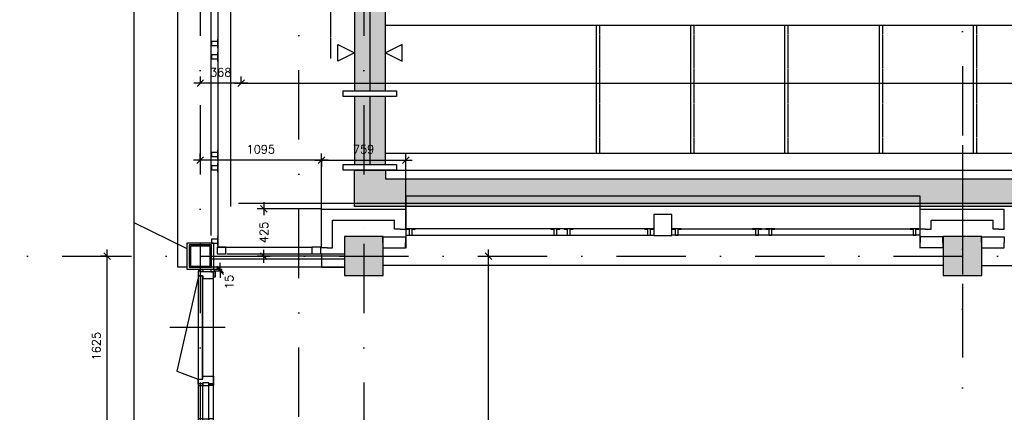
# Model space of a CAD drawing. Extents: x -33344 to 2055880, y -64816 to 121260.
# Tile 61 of 133: x 46280 to 55162, y 43839 to 47376. Entities that reach past the tile are written whole.
import ezdxf

# ---------------------------------------------------------------- set-up
doc = ezdxf.new("R2010")
doc.units = 0
doc.header["$LTSCALE"] = 50
doc.header["$MEASUREMENT"] = 0
doc.header["$PDMODE"] = 3
doc.header["$PDSIZE"] = 0.1
for name, pattern in [('DASHED', [0.75, 0.5, -0.25]), ('HIDDEN', [0.375, 0.25, -0.125]), ('HIDDEN2', [0.1875, 0.125, -0.0625]), ('STRAM_0WT$0$DASHDOT', [25, 12.5, -6.25, 0, -6.25]), ('STRAM_0WT$1$DASHDOT', [25, 12.5, -6.25, 0, -6.25])]:
    doc.linetypes.add(name, pattern=pattern)
doc.layers.get('0').update_dxf_attribs({"linetype": 'CONTINUOUS'})
doc.layers.get('DEFPOINTS').update_dxf_attribs({"linetype": 'CONTINUOUS'})
for name, color, linetype in [('_BESTAAND_ONGEIJZIGD', 8, 'CONTINUOUS'), ('_DETAILNUMMERS', 4, 'CONTINUOUS'), ('_KOLOMBESTAAND', 212, 'CONTINUOUS'), ('A--L21--', 3, 'CONTINUOUS'), ('A--L21A3_BUITENWAND', 3, 'CONTINUOUS'), ('A--L21AC1_BUITENWAND', 1, 'HIDDEN2'), ('A--L22A1_BINNENWAND', 1, 'CONTINUOUS'), ('A--L24A1_TRAPPEN', 1, 'CONTINUOUS'), ('A--L24AC1_TRAPPEN', 1, 'HIDDEN2'), ('A--L28--', 7, 'CONTINUOUS'), ('A--L28DC1_KONSTR', 1, 'HIDDEN'), ('A--L32--', 7, 'CONTINUOUS'), ('A--L32--_F-2--', 7, 'CONTINUOUS'), ('A--L32--_F123-', 1, 'CONTINUOUS'), ('A--M$1A-_F123-', 1, 'CONTINUOUS'), ('A--M1$A-_F123-', 1, 'CONTINUOUS'), ('C_METSELWERK', 3, 'CONTINUOUS'), ('L1', 1, 'CONTINUOUS'), ('STRAM_0WT$0$A--L$7A-_STRA0', 1, 'STRAM_0WT$1$DASHDOT'), ('STRAM_0WT$0$A--T$7A8-_STRA', 8, 'STRAM_0WT$0$DASHDOT'), ('STRAM_0WT$1$A--T$7A8-_STRA', 8, 'STRAM_0WT$1$DASHDOT'), ('TEKST_KOZIJNMERK', 2, 'CONTINUOUS'), ('X--LR---_CP', 7, 'CONTINUOUS'), ('XREF', 7, 'CONTINUOUS')]:
    doc.layers.add(name, color=color, linetype=linetype)
doc.styles.add('ALFA-0_25', font='ROMANS')
doc.dimstyles.new('STANDARD$0', dxfattribs={"dimscale": 30, "dimtxt": 2.5, "dimasz": 2, "dimexe": 2, "dimexo": 0, "dimgap": 2, "dimtad": 1, "dimdec": 0, "dimzin": 0, "dimtxsty": 'ALFA-0_25', "dimblk1": 'OBLIQUE', "dimblk2": 'OBLIQUE', "dimsah": 1, "dimcen": -3, "dimdle": 2, "dimclrd": 1, "dimclre": 1, "dimclrt": 2, "dimazin": 3, "dimtfac": 0.666667, "dimtofl": 0, "dimtmove": 0, "dimatfit": 3, "dimtvp": 0.833333, "dimtolj": 1, "dimtzin": 0})

# ---------------------------------------------------------------- blocks, each defined once
blk = doc.blocks.new('*U1542')
at = {"layer": 'A--L21--', "color": 8, "linetype": 'CONTINUOUS'}
for points in [[(-50, 50), (-50, 50), (709.5, 50), (709.5, 50)], [(-50, 50), (-50, 50), (709.5, 50), (709.5, 50)], [(-50, 50), (-50, 50), (709.5, 50), (709.5, 50)], [(50, -50), (50, -50), (609.5, -50), (609.5, -50)]]:
    blk.add_lwpolyline(points, dxfattribs=at)
blk = doc.blocks.new('*U1541')
at = {"layer": 'A--L21--', "color": 8, "linetype": 'CONTINUOUS'}
for points in [[(0, 0), (-50, 0), (-50, 182.4), (-50, 182.4)], [(0, 0), (-50, 0), (-50, 182.4), (-50, 182.4)], [(0, 0), (-50, 0), (-50, 182.4), (-50, 182.4)], [(0, 0), (50, 0), (50, 82.4), (50, 82.4)]]:
    blk.add_lwpolyline(points, dxfattribs=at)
blk = doc.blocks.new('*U1540')
at = {"layer": 'A--L21--', "color": 8, "linetype": 'CONTINUOUS'}
for points in [[(0, 0), (0, 50), (-204.7, 50), (-204.7, 0)], [(0, 0), (0, -50), (-204.7, -50), (-204.7, 0)], [(0, 0), (0, -50), (-204.7, -50), (-204.7, 0)], [(0, 0), (0, -50), (-204.7, -50), (-204.7, 0)]]:
    blk.add_lwpolyline(points, dxfattribs=at)
blk = doc.blocks.new('*U1539')
at = {"layer": 'A--L21--', "color": 8, "linetype": 'CONTINUOUS'}
for points in [[(0, 0), (50, 0), (50, 182.4), (50, 182.4)], [(0, 0), (-50, 0), (-50, 82.4), (-50, 82.4)], [(0, 0), (-50, 0), (-50, 82.4), (-50, 82.4)], [(0, 0), (-50, 0), (-50, 82.4), (-50, 82.4)]]:
    blk.add_lwpolyline(points, dxfattribs=at)
blk = doc.blocks.new('*U1538')
at = {"layer": 'A--L21--', "color": 8, "linetype": 'CONTINUOUS'}
for points in [[(0, 0), (0, 50), (204.7, 50), (204.7, 0)], [(0, 0), (0, 50), (204.7, 50), (204.7, 0)], [(0, 0), (0, 50), (204.7, 50), (204.7, 0)], [(0, 0), (0, -50), (204.7, -50), (204.7, 0)]]:
    blk.add_lwpolyline(points, dxfattribs=at)
blk = doc.blocks.new('*U1537')
at = {"layer": 'A--L21--', "color": 8, "linetype": 'CONTINUOUS'}
for points in [[(-50, 50), (-50, 50), (709.5, 50), (709.5, 50)], [(-50, 50), (-50, 50), (709.5, 50), (709.5, 50)], [(-50, 50), (-50, 50), (709.5, 50), (709.5, 50)], [(50, -50), (50, -50), (609.5, -50), (609.5, -50)]]:
    blk.add_lwpolyline(points, dxfattribs=at)
blk = doc.blocks.new('*U1536')
at = {"layer": 'A--L21--', "color": 8, "linetype": 'CONTINUOUS'}
for points in [[(0, 0), (-50, 0), (-50, 350), (-50, 350)], [(0, 0), (-50, 0), (-50, 350), (-50, 350)], [(0, 0), (-50, 0), (-50, 350), (-50, 350)], [(0, 0), (50, 0), (50, 250), (50, 250)]]:
    blk.add_lwpolyline(points, dxfattribs=at)
blk = doc.blocks.new('*U1535')
at = {"layer": 'A--L21--', "color": 8, "linetype": 'CONTINUOUS'}
for points in [[(0, 0), (50, 0), (50, 182.4), (50, 182.4)], [(0, 0), (-50, 0), (-50, 82.4), (-50, 82.4)], [(0, 0), (-50, 0), (-50, 82.4), (-50, 82.4)], [(0, 0), (-50, 0), (-50, 82.4), (-50, 82.4)]]:
    blk.add_lwpolyline(points, dxfattribs=at)
blk = doc.blocks.new('*U1534')
at = {"layer": 'A--L21--', "color": 8, "linetype": 'CONTINUOUS'}
for points in [[(0, 0), (0, 50), (204.7, 50), (204.7, 0)], [(0, 0), (0, 50), (204.7, 50), (204.7, 0)], [(0, 0), (0, 50), (204.7, 50), (204.7, 0)], [(0, 0), (0, -50), (204.7, -50), (204.7, 0)]]:
    blk.add_lwpolyline(points, dxfattribs=at)
blk = doc.blocks.new('6432')
at = {"layer": '_BESTAAND_ONGEIJZIGD', "linetype": 'CONTINUOUS'}
blk.add_lwpolyline([(0, 80), (-4, 80), (-4, 58), (-57, 58), (-57, 22), (-4, 22), (-4, 0), (0, 0)], close=True, dxfattribs=at)
blk = doc.blocks.new('KOLOM400')
at = {"layer": 'A--L28--', "color": 3}
blk.add_lwpolyline([(-200, 0), (200, 0), (200, 400), (-200, 400)], close=True, dxfattribs=at)
blk = doc.blocks.new('_OBLIQUE')
at = {"color": 0, "linetype": 'BYBLOCK'}
blk.add_line((-0.5, -0.5), (0.5, 0.5), dxfattribs=at)
blk = doc.blocks.new('*D128')
at = {"layer": 'A--M$1A-_F123-', "color": 1}
for p, q in [((48942.3, 46111.4), (49821.8, 46111.4)), ((49002.3, 45670), (49002.3, 46171.4)), ((49761.8, 45670), (49761.8, 46171.4))]:
    blk.add_line(p, q, dxfattribs=at)
at = {"layer": 'DEFPOINTS', "color": 0}
for p in [(49761.8, 46111.4), (49002.3, 45670), (49761.8, 45670)]:
    blk.add_point(p, dxfattribs=at)
at = {"layer": 'A--M$1A-_F123-', "color": 1, "xscale": 60, "yscale": 60, "zscale": 60, "rotation": 180}
blk.add_blockref('_OBLIQUE', (49002.3, 46111.4), dxfattribs=at)
at = {"layer": 'A--M$1A-_F123-', "color": 1, "xscale": 60, "yscale": 60, "zscale": 60}
blk.add_blockref('_OBLIQUE', (49761.8, 46111.4), dxfattribs=at)
at = {"layer": 'A--M$1A-_F123-', "color": 2, "insert": (49382, 46208.9), "char_height": 75, "attachment_point": 5, "style": 'ALFA-0_25'}
blk.add_mtext('\\A1;759', dxfattribs=at)
blk = doc.blocks.new('*D141')
at = {"layer": 'A--M$1A-_F123-', "color": 1}
for p, q in [((47069.1, 43561.9), (47069.1, 45306.9)), ((47069.1, 45246.9), (47009.1, 45246.9)), ((47069.1, 43621.9), (47009.1, 43621.9))]:
    blk.add_line(p, q, dxfattribs=at)
at = {"layer": 'DEFPOINTS', "color": 0}
for p in [(47069.1, 45246.9), (47069.1, 45246.9), (47069.1, 43621.9)]:
    blk.add_point(p, dxfattribs=at)
at = {"layer": 'A--M$1A-_F123-', "color": 1, "xscale": 60, "yscale": 60, "zscale": 60}
for p, rotation in [((47069.1, 45246.9), 90), ((47069.1, 43621.9), 270)]:
    blk.add_blockref('_OBLIQUE', p, dxfattribs=dict(at, rotation=rotation))
at = {"layer": 'A--M$1A-_F123-', "color": 2, "insert": (46971.6, 44434.4), "char_height": 75, "attachment_point": 5, "rotation": 90, "style": 'ALFA-0_25'}
blk.add_mtext('\\A1;1625', dxfattribs=at)
blk = doc.blocks.new('*D142')
at = {"layer": 'A--M$1A-_F123-', "color": 1}
for p, q in [((49002.3, 45672), (48422.7, 45672)), ((48482.7, 45732), (48482.7, 45615.8)), ((48482.7, 45186.9), (48482.7, 45303)), ((49209.5, 45246.9), (48422.7, 45246.9))]:
    blk.add_line(p, q, dxfattribs=at)
at = {"layer": 'DEFPOINTS', "color": 0}
for p in [(49002.3, 45672), (48482.7, 45246.9), (49209.5, 45246.9)]:
    blk.add_point(p, dxfattribs=at)
at = {"layer": 'A--M$1A-_F123-', "color": 1, "xscale": 60, "yscale": 60, "zscale": 60}
for p, rotation in [((48482.7, 45672), 90), ((48482.7, 45246.9), 270)]:
    blk.add_blockref('_OBLIQUE', p, dxfattribs=dict(at, rotation=rotation))
at = {"layer": 'A--M$1A-_F123-', "color": 2, "insert": (48482.7, 45459.4), "char_height": 75, "attachment_point": 5, "rotation": 90, "style": 'ALFA-0_25'}
blk.add_mtext('\\A1;425', dxfattribs=at)
blk = doc.blocks.new('*D143')
at = {"layer": 'A--M$1A-_F123-', "color": 1}
for p, q in [((49062.3, 46111.4), (47847.5, 46111.4)), ((47907.5, 46111.4), (47907.5, 46171.4)), ((49002.3, 46111.4), (49002.3, 46051.4))]:
    blk.add_line(p, q, dxfattribs=at)
at = {"layer": 'DEFPOINTS', "color": 0}
for p in [(47907.5, 46111.4), (47907.5, 46111.4), (49002.3, 46111.4)]:
    blk.add_point(p, dxfattribs=at)
at = {"layer": 'A--M$1A-_F123-', "color": 1, "xscale": 60, "yscale": 60, "zscale": 60, "rotation": 180}
blk.add_blockref('_OBLIQUE', (47907.5, 46111.4), dxfattribs=at)
at = {"layer": 'A--M$1A-_F123-', "color": 1, "xscale": 60, "yscale": 60, "zscale": 60}
blk.add_blockref('_OBLIQUE', (49002.3, 46111.4), dxfattribs=at)
at = {"layer": 'A--M$1A-_F123-', "color": 2, "insert": (48454.9, 46208.9), "char_height": 75, "attachment_point": 5, "style": 'ALFA-0_25'}
blk.add_mtext('\\A1;1095', dxfattribs=at)
blk = doc.blocks.new('*D155')
at = {"layer": 'A--M$1A-_F123-', "color": 1}
for p, q in [((50509.8, 39862.5), (50509.8, 45306.9)), ((50505.3, 45246.9), (50569.8, 45246.9)), ((50509.8, 39922.5), (50449.8, 39922.5))]:
    blk.add_line(p, q, dxfattribs=at)
at = {"layer": 'DEFPOINTS', "color": 0}
for p in [(50505.3, 45246.9), (50509.8, 45246.9), (50509.8, 39922.5)]:
    blk.add_point(p, dxfattribs=at)
at = {"layer": 'A--M$1A-_F123-', "color": 1, "xscale": 60, "yscale": 60, "zscale": 60}
for p, rotation in [((50509.8, 45246.9), 90), ((50509.8, 39922.5), 270)]:
    blk.add_blockref('_OBLIQUE', p, dxfattribs=dict(at, rotation=rotation))
at = {"layer": 'A--M$1A-_F123-', "color": 2, "insert": (50412.3, 42584.7), "char_height": 75, "attachment_point": 5, "rotation": 90, "style": 'ALFA-0_25'}
blk.add_mtext('\\A1;5324', dxfattribs=at)
blk = doc.blocks.new('*D374')
at = {"layer": 'A--M$1A-_F123-', "color": 1, "linetype": 'CONTINUOUS'}
for p, q in [((48277.3, 46805), (48277.3, 46865)), ((65957, 46805), (65957, 46865)), ((48217.3, 46805), (66017, 46805))]:
    blk.add_line(p, q, dxfattribs=at)
at = {"layer": 'DEFPOINTS', "color": 0, "linetype": 'CONTINUOUS'}
for p in [(48277.3, 46805), (65957, 46805), (65957, 46805)]:
    blk.add_point(p, dxfattribs=at)
at = {"layer": 'A--M$1A-_F123-', "color": 1, "linetype": 'CONTINUOUS', "xscale": 60, "yscale": 60, "zscale": 60, "rotation": 180}
blk.add_blockref('_OBLIQUE', (48277.3, 46805), dxfattribs=at)
at = {"layer": 'A--M$1A-_F123-', "color": 1, "linetype": 'CONTINUOUS', "xscale": 60, "yscale": 60, "zscale": 60}
blk.add_blockref('_OBLIQUE', (65957, 46805), dxfattribs=at)
at = {"layer": 'A--M$1A-_F123-', "color": 2, "linetype": 'CONTINUOUS', "insert": (57117.2, 46902.5), "char_height": 75, "attachment_point": 5, "style": 'ALFA-0_25'}
blk.add_mtext('\\A1;17680', dxfattribs=at)
blk = doc.blocks.new('*D375')
at = {"layer": 'A--M$1A-_F123-', "color": 1, "linetype": 'CONTINUOUS'}
for p, q in [((47909.5, 46805), (47909.5, 46865)), ((48277.3, 46805), (48277.3, 46865)), ((48337.3, 46805), (47849.5, 46805))]:
    blk.add_line(p, q, dxfattribs=at)
at = {"layer": 'DEFPOINTS', "color": 0, "linetype": 'CONTINUOUS'}
for p in [(47909.5, 46805), (47909.5, 46805), (48277.3, 46805)]:
    blk.add_point(p, dxfattribs=at)
at = {"layer": 'A--M$1A-_F123-', "color": 1, "linetype": 'CONTINUOUS', "xscale": 60, "yscale": 60, "zscale": 60, "rotation": 180}
blk.add_blockref('_OBLIQUE', (47909.5, 46805), dxfattribs=at)
at = {"layer": 'A--M$1A-_F123-', "color": 1, "linetype": 'CONTINUOUS', "xscale": 60, "yscale": 60, "zscale": 60}
blk.add_blockref('_OBLIQUE', (48277.3, 46805), dxfattribs=at)
at = {"layer": 'A--M$1A-_F123-', "color": 2, "linetype": 'CONTINUOUS', "insert": (48093.4, 46902.5), "char_height": 75, "attachment_point": 5, "style": 'ALFA-0_25'}
blk.add_mtext('\\A1;368', dxfattribs=at)
blk = doc.blocks.new('*D729')
at = {"layer": 'A--M1$A-_F123-', "color": 1}
for p, q in [((48105.3, 45126.9), (48029.4, 45126.9)), ((48089.4, 45126.9), (48089.4, 45186.9)), ((48105.3, 45111.8), (48029.4, 45111.8)), ((48089.4, 45111.8), (48089.4, 45051.8))]:
    blk.add_line(p, q, dxfattribs=at)
at = {"layer": 'DEFPOINTS', "color": 0}
for p in [(48105.3, 45126.9), (48089.4, 45111.8), (48105.3, 45111.8)]:
    blk.add_point(p, dxfattribs=at)
at = {"layer": 'A--M1$A-_F123-', "color": 1, "xscale": 60, "yscale": 60, "zscale": 60}
for p, rotation in [((48089.4, 45126.9), 270), ((48089.4, 45111.8), 90)]:
    blk.add_blockref('_OBLIQUE', p, dxfattribs=dict(at, rotation=rotation))
at = {"layer": 'A--M1$A-_F123-', "color": 2, "insert": (48169.8, 45012.7), "char_height": 75, "attachment_point": 5, "rotation": 90, "style": 'ALFA-0_25'}
blk.add_mtext('\\A1;15', dxfattribs=at)
blk = doc.blocks.new('STRAM_0WT')
at = {"layer": 'STRAM_0WT$0$A--L$7A-_STRA0'}
blk.add_line((-26819.938, 9050), (-26819.938, 63335.256), dxfattribs=at)
at = {"layer": 'STRAM_0WT$1$A--T$7A8-_STRA', "color": 8}
for p, q in [((-27709.938, 28110.192), (-27709.938, -5393.534)), ((-26234.938, 28110.192), (-26234.938, -7375.62)), ((-20834.938, 14000), (-20834.938, -7375.62)), ((-108962.956, 13000), (-500, 13000))]:
    blk.add_line(p, q, dxfattribs=at)
blk = doc.blocks.new('A$C2EE40F78')
at = {"layer": '_DETAILNUMMERS', "color": 2}
for points in [[(8, 139), (8, 18), (0, 18), (0, 0), (51, 0), (51, 43), (68, 43), (68, 96), (51, 96), (51, 139)], [(68, 96), (51, 96), (51, 139), (68, 139)], [(384, 139), (367, 139), (367, 96), (384, 96)], [(392, 43), (367, 43), (367, 96), (392, 96)], [(384, 139), (384, 96), (392, 96), (392, 43), (384, 43), (384, 0), (427, 0), (427, 43), (452, 43), (452, 139)], [(1392, 139), (1392, 18), (1400, 18), (1400, 0), (1357, 0), (1357, 43), (1332, 43), (1332, 139)], [(68, 0), (51, 0), (51, 43), (68, 43)], [(384, 0), (367, 0), (367, 43), (384, 43)]]:
    blk.add_lwpolyline(points, close=True, dxfattribs=at)
at = {"layer": 'A--L32--', "color": 1}
for p, q in [((51, 139), (1332, 139)), ((51, 96), (392, 96)), ((1400, 0), (0, 0)), ((51, 43), (392, 43)), ((452, 43), (1332, 43))]:
    blk.add_line(p, q, dxfattribs=at)
for points in [[(0, 139), (51, 139), (51, 157), (0, 157)], [(1400, 139), (1349, 139), (1349, 157), (1400, 157)], [(1357, 40), (1357, 0), (427, 0), (427, 40)]]:
    blk.add_lwpolyline(points, close=True, dxfattribs=at)
at = {"layer": 'A--L32--_F-2--', "color": 1, "linetype": 'CONTINUOUS'}
blk.add_lwpolyline([(1343, 0), (496.75, -191.25), (427, 0)], dxfattribs=at)
at = {"layer": 'A--L32--_F123-', "color": 1, "linetype": 'CONTINUOUS'}
blk.add_lwpolyline([(892, 243.62), (892, -253.38)], dxfattribs=at)
at = {"layer": 'X--LR---_CP'}
blk.add_point((532, 43), dxfattribs=at)
blk.add_point((532, 43), dxfattribs=at)
blk.add_point((532, 43), dxfattribs=at)

msp = doc.modelspace()

# ---------------------------------------------------------------- hatches: boundary and pattern name
at = {"layer": '_KOLOMBESTAAND'}
for points in [[(49209.5, 45071.9), (49559.5, 45071.9), (49559.5, 45421.9), (49209.5, 45421.9)], [(49209.5, 45071.9), (49559.5, 45071.9), (49559.5, 45421.9), (49209.5, 45421.9)], [(54609.5, 45071.9), (54959.5, 45071.9), (54959.5, 45421.9), (54609.5, 45421.9)], [(54609.5, 45071.9), (54959.5, 45071.9), (54959.5, 45421.9), (54609.5, 45421.9)]]:
    msp.add_hatch(color=256, dxfattribs=at).paths.add_polyline_path(points)
at = {"layer": 'A--L28DC1_KONSTR', "linetype": 'CONTINUOUS'}
h = msp.add_hatch(color=21, dxfattribs=at)
h.paths.add_polyline_path([(60272.4, 47528), (60272.4, 47808), (56981.5, 47808), (56981.5, 47528)])
h.paths.add_polyline_path([(56931.5, 47528), (56931.5, 47808), (55581.5, 47808), (55581.5, 47528)])
h.paths.add_polyline_path([(55531.5, 47528), (55531.5, 47808), (54181.5, 47808), (54181.5, 47528)])
h.paths.add_polyline_path([(54131.5, 47528), (54131.5, 47808), (52781.5, 47808), (52781.5, 47528)])
h.paths.add_polyline_path([(52731.5, 47528), (52731.5, 47808), (51381.5, 47808), (51381.5, 47528)])
h.paths.add_polyline_path([(51331.5, 47528), (51331.5, 47808), (49981.5, 47808), (49981.5, 47528)])
h.paths.add_polyline_path([(49931.5, 47808), (49579.5, 47808), (49579.5, 48087), (49299.5, 48087), (49299.5, 46737), (49579.5, 46737), (49579.5, 47528), (49931.5, 47528)])
h.paths.add_polyline_path([(49579.5, 46073), (49579.5, 46687), (49299.5, 46687), (49299.5, 46073)])
h.paths.add_polyline_path([(49579.5, 48137), (49579.5, 49487), (49299.5, 49487), (49299.5, 48137)])
h.paths.add_polyline_path([(49579.5, 49537), (49579.5, 50887), (49299.5, 50887), (49299.5, 49537)])
h.paths.add_polyline_path([(49579.5, 50937), (49579.5, 52287), (49299.5, 52287), (49299.5, 50937)])
h.paths.add_polyline_path([(49579.5, 52337), (49579.5, 53687), (49299.5, 53687), (49299.5, 52337)])
h.paths.add_polyline_path([(49579.5, 53737), (49579.5, 55087), (49299.5, 55087), (49299.5, 53737)])
h.paths.add_polyline_path([(49579.5, 55137), (49579.5, 56487), (49299.5, 56487), (49299.5, 55137)])
h.paths.add_polyline_path([(49579.5, 56537), (49579.5, 56637), (49299.5, 56637), (49299.5, 56537)])
msp.add_hatch(color=21, dxfattribs=at).paths.add_polyline_path([(49579.5, 46021.9), (49579.5, 45941.9), (60272.4, 45941.9), (60272.4, 45691.9), (49299.5, 45691.9), (49299.5, 46021.9)])

# ---------------------------------------------------------------- linework, layer by layer
at = {"layer": '_BESTAAND_ONGEIJZIGD', "linetype": 'CONTINUOUS'}
for p, q in [((48067.3, 45327.5), (48922.3, 45327.5)), ((48007.3, 45221.3), (49207.3, 45221.3)), ((48148, 45267.5), (49207.3, 45267.5)), ((49002.3, 45267.5), (49002.3, 45146.9)), ((49002.3, 45146.9), (48007, 45146.9)), ((49002.3, 45146.9), (49207, 45146.9))]:
    msp.add_line(p, q, dxfattribs=at)
for points in [[(47809.4, 45146.9), (48009.4, 45146.9), (48009.4, 45346.9), (47809.4, 45346.9)], [(47809.4, 45146.9), (48009.4, 45146.9), (48009.4, 45346.9), (47809.4, 45346.9)], [(47819.4, 45156.9), (47999.4, 45156.9), (47999.4, 45336.9), (47819.4, 45336.9)], [(47819.4, 45156.9), (47999.4, 45156.9), (47999.4, 45336.9), (47819.4, 45336.9)], [(48061, 45267.5), (48141, 45267.5), (48141, 45327.5), (48061, 45327.5)], [(48061, 45267.5), (48141, 45267.5), (48141, 45327.5), (48061, 45327.5)], [(48915.3, 45267.5), (48995.3, 45267.5), (48995.3, 45327.5), (48915.3, 45327.5)], [(48915.3, 45267.5), (48995.3, 45267.5), (48995.3, 45327.5), (48915.3, 45327.5)]]:
    msp.add_lwpolyline(points, close=True, dxfattribs=at)
at = {"layer": 'A--L21--'}
for p, q in [((47707.3, 45146.9), (47707.3, 55958.9)), ((47789.4, 45146.9), (47707.3, 45146.9)), ((49196.6, 45146.9), (48029.4, 45146.9)), ((54609.5, 45161.9), (49559.5, 45161.9)), ((54959.5, 45161.9), (60009.5, 45161.9))]:
    msp.add_line(p, q, dxfattribs=at)
at = {"layer": 'A--L21A3_BUITENWAND'}
msp.add_line((48254.2, 45721.9), (60282.4, 45721.9), dxfattribs=at)
at = {"layer": 'A--L21AC1_BUITENWAND'}
msp.add_line((49084.7, 47526.9), (49084.7, 47026.9), dxfattribs=at)
at = {"layer": 'A--L22A1_BINNENWAND'}
msp.add_lwpolyline([(47789.4, 45366.9), (48029.4, 45366.9), (48029.4, 45126.9), (47789.4, 45126.9)], close=True, dxfattribs=at)
at = {"layer": 'A--L24A1_TRAPPEN'}
for p, q in [((49579.5, 47325.9), (60013.4, 47325.9)), ((51480.4, 47325.9), (51480.4, 46172.9)), ((52331.9, 47325.9), (52331.9, 46172.9)), ((53180.4, 47325.9), (53180.4, 46172.9)), ((54031.9, 47325.9), (54031.9, 46172.9)), ((54880.4, 47325.9), (54880.4, 46172.9)), ((49579.5, 46172.9), (60013.4, 46172.9)), ((49579.5, 46020.9), (60013.4, 46020.9))]:
    msp.add_line(p, q, dxfattribs=at)
at = {"layer": 'A--L24AC1_TRAPPEN'}
for p, q in [((51510.4, 47325.9), (51510.4, 46172.9)), ((52361.9, 47325.9), (52361.9, 46172.9)), ((53210.4, 47325.9), (53210.4, 46172.9)), ((54061.9, 47325.9), (54061.9, 46172.9)), ((54910.4, 47325.9), (54910.4, 46172.9))]:
    msp.add_line(p, q, dxfattribs=at)
at = {"layer": 'A--L28DC1_KONSTR', "color": 4, "linetype": 'CONTINUOUS'}
for p, q in [((49439.5, 48085.9), (49439.5, 46735.9)), ((49439.5, 46685.9), (49438, 46071.9))]:
    msp.add_line(p, q, dxfattribs=at)
for points in [[(49299.5, 47077.5), (49149.5, 47002.5), (49149.5, 47152.5), (49299.5, 47077.5)], [(49579.5, 47077.5), (49729.5, 47002.5), (49729.5, 47152.5), (49579.5, 47077.5)]]:
    msp.add_lwpolyline(points, close=True, dxfattribs=at)
at = {"layer": 'A--L28DC1_KONSTR', "color": 2, "linetype": 'CONTINUOUS'}
for points in [[(49198, 46735.9), (49678, 46735.9), (49678, 46685.9), (49198, 46685.9)], [(49198, 46071.9), (49678, 46071.9), (49678, 46021.9), (49198, 46021.9)]]:
    msp.add_lwpolyline(points, close=True, dxfattribs=at)
at = {"layer": 'A--L28DC1_KONSTR', "color": 3, "linetype": 'CONTINUOUS'}
msp.add_lwpolyline([(49579.5, 46021.9), (49579.5, 46021.9), (49579.5, 45941.9), (60272.4, 45941.9), (60272.4, 45691.9), (49299.5, 45691.9), (49299.5, 46021.9), (49579.5, 46021.9), (49579.5, 46021.9), (49579.5, 46021.9)], close=True, dxfattribs=at)
at = {"layer": 'A--L32--', "color": 1}
for points in [[(47932, 45103.8), (47907, 45103.8), (47907, 45111.8), (47897, 45111.8), (47897, 45126.8), (47932, 45126.8)], [(48003, 45103.8), (48028, 45103.8), (48028, 45111.8), (48038, 45111.8), (48038, 45126.8), (48003, 45126.8)]]:
    msp.add_lwpolyline(points, close=True, dxfattribs=at)
at = {"layer": 'C_METSELWERK'}
for points in [[(49931.5, 47806.9), (49579.5, 47806.9), (49579.5, 48085.9), (49299.5, 48085.9), (49299.5, 46735.9), (49579.5, 46735.9), (49579.5, 47526.9), (49931.5, 47526.9)], [(49579.5, 46071.9), (49579.5, 46685.9), (49299.5, 46685.9), (49299.5, 46071.9)]]:
    msp.add_lwpolyline(points, close=True, dxfattribs=at)
at = {"layer": 'L1', "color": 8}
for p, q in [((48007.3, 45432.5), (48007.3, 53268.5)), ((48067.3, 47857.5), (48067.3, 45327.5)), ((48184.8, 45692.5), (48184.8, 47857.5)), ((49761.8, 45786.5), (49761.8, 45316.5)), ((54401.8, 45786.5), (49761.8, 45786.5)), ((54401.8, 45316.5), (54401.8, 45786.5)), ((51921.8, 45491.5), (49846.8, 45491.5)), ((51151.8, 45491.5), (51071.8, 45491.5)), ((52241.8, 45491.5), (54311.8, 45491.5)), ((52971.8, 45491.5), (52891.8, 45491.5)), ((49761.8, 45434.5), (52001.8, 45434.5)), ((54401.8, 45434.5), (52161.8, 45434.5))]:
    msp.add_line(p, q, dxfattribs=at)
for points in [[(52161.8, 45621.5), (52001.8, 45621.5), (52001.8, 45431.5), (52161.8, 45431.5)], [(49846.8, 45487.5), (49846.8, 45491.5), (49766.8, 45491.5), (49766.8, 45487.5), (49793.8, 45487.5), (49793.8, 45434.5), (49819.8, 45434.5), (49819.8, 45487.5)], [(51151.8, 45487.5), (51151.8, 45491.5), (51071.8, 45491.5), (51071.8, 45487.5), (51098.8, 45487.5), (51098.8, 45434.5), (51124.8, 45434.5), (51124.8, 45487.5)], [(51271.8, 45487.5), (51271.8, 45491.5), (51191.8, 45491.5), (51191.8, 45487.5), (51218.8, 45487.5), (51218.8, 45434.5), (51244.8, 45434.5), (51244.8, 45487.5)], [(51996.8, 45487.5), (51996.8, 45491.5), (51916.8, 45491.5), (51916.8, 45487.5), (51943.8, 45487.5), (51943.8, 45434.5), (51969.8, 45434.5), (51969.8, 45487.5)], [(52246.8, 45487.5), (52246.8, 45491.5), (52166.8, 45491.5), (52166.8, 45487.5), (52193.8, 45487.5), (52193.8, 45434.5), (52219.8, 45434.5), (52219.8, 45487.5)], [(52971.8, 45487.5), (52971.8, 45491.5), (52891.8, 45491.5), (52891.8, 45487.5), (52918.8, 45487.5), (52918.8, 45434.5), (52944.8, 45434.5), (52944.8, 45487.5)], [(53091.8, 45487.5), (53091.8, 45491.5), (53011.8, 45491.5), (53011.8, 45487.5), (53038.8, 45487.5), (53038.8, 45434.5), (53064.8, 45434.5), (53064.8, 45487.5)], [(54391.8, 45487.5), (54391.8, 45491.5), (54311.8, 45491.5), (54311.8, 45487.5), (54338.8, 45487.5), (54338.8, 45434.5), (54364.8, 45434.5), (54364.8, 45487.5)]]:
    msp.add_lwpolyline(points, close=True, dxfattribs=at)
at = {"layer": 'STRAM_0WT$0$A--T$7A8-_STRA', "color": 8}
msp.add_line((54784.5, 65708.4), (54784.5, 44332.8), dxfattribs=at)
at = {"layer": 'TEKST_KOZIJNMERK'}
for p, q in [((47313.3, 42932.8), (47313.3, 53172.8)), ((47789.4, 45311.7), (47313.3, 45545.3))]:
    msp.add_line(p, q, dxfattribs=at)
at = {"layer": 'X--LR---_CP', "color": 1, "linetype": 'CONTINUOUS'}
for p in [(49381.8, 45491.5), (49381.8, 45491.5), (54781.8, 45491.5), (54781.8, 45491.5)]:
    msp.add_point(p, dxfattribs=at)

# ---------------------------------------------------------------- block references
at = {"layer": '_BESTAAND_ONGEIJZIGD', "color": 2, "linetype": 'CONTINUOUS'}
for name, p in [('*U1537', (49052.3, 45620)), ('*U1536', (49052.3, 45320)), ('*U1535', (49711.8, 45487.5)), ('*U1542', (54452.3, 45620)), ('*U1541', (54452.3, 45487.5)), ('*U1539', (55111.8, 45487.5)), ('6432', (48067.3, 45341.2)), ('*U1534', (49557, 45370)), ('*U1540', (54607, 45370)), ('*U1538', (54957, 45370))]:
    msp.add_blockref(name, p, dxfattribs=at)
at = {"layer": 'A--L21--', "color": 8, "linetype": 'CONTINUOUS'}
for p in [(48067.3, 47122.5), (48067.3, 47002.5), (48067.3, 46122.5), (48067.3, 46002.5)]:
    msp.add_blockref('6432', p, dxfattribs=at)
at = {"layer": 'A--L21--', "xscale": 0.875, "yscale": 0.875, "zscale": 0.875}
for p in [(49384.5, 45071.9), (49384.5, 45071.9), (54784.5, 45071.9), (54784.5, 45071.9)]:
    msp.add_blockref('KOLOM400', p, dxfattribs=at)
at = {"layer": 'A--L32--', "color": 1, "xscale": -1, "rotation": 270}
msp.add_blockref('A$C2EE40F78', (47889, 43711.8), dxfattribs=at)
at = {"layer": 'XREF', "linetype": 'DASHED', "ltscale": 20}
msp.add_blockref('STRAM_0WT', (75619.4, 32246.9), dxfattribs=at)

# ---------------------------------------------------------------- dimensions: what is measured, and where the dimension line sits
at = {"layer": 'A--M$1A-_F123-', "linetype": 'CONTINUOUS'}
for base, p2, picture, middle in [((47909.5, 46805), (47909.5, 46805), '*D375', (48093.4, 46902.5)), ((65957, 46805), (65957, 46805), '*D374', (57117.2, 46902.5))]:
    dim = msp.add_linear_dim(base=base, p1=(48277.3, 46805), p2=p2, dimstyle='STANDARD$0', dxfattribs=at)
    dim.commit()
    dim.dimension.update_dxf_attribs({"geometry": picture, "text_midpoint": middle})
at = {"layer": 'A--M$1A-_F123-'}
for base, p1, p2, picture, middle in [((47907.5, 46111.4), (49002.3, 46111.4), (47907.5, 46111.4), '*D143', (48454.9, 46208.9)), ((49761.7815, 46111.4106), (49002.3114, 45669.974), (49761.7815, 45669.974), '*D128', (49382.0465, 46208.9106))]:
    dim = msp.add_linear_dim(base=base, p1=p1, p2=p2, dimstyle='STANDARD$0', dxfattribs=at)
    dim.commit()
    dim.dimension.update_dxf_attribs({"geometry": picture, "text_midpoint": middle})
dim = msp.add_linear_dim(base=(48482.7, 45246.9), p1=(49002.3, 45672), p2=(49209.5, 45246.9), angle=90, dimstyle='STANDARD$0', dxfattribs=at)
dim.commit()
dim.dimension.update_dxf_attribs({"geometry": '*D142', "text_midpoint": (48482.7, 45459.4), "dimtype": 160})
for base, p1, p2, picture, middle in [((47069.1, 45246.9), (47069.1, 43621.9), (47069.1, 45246.9), '*D141', (46971.6, 44434.4)), ((50509.8, 45246.9), (50509.8, 39922.5), (50505.3, 45246.9), '*D155', (50412.3, 42584.7))]:
    dim = msp.add_linear_dim(base=base, p1=p1, p2=p2, angle=90, dimstyle='STANDARD$0', dxfattribs=at)
    dim.commit()
    dim.dimension.update_dxf_attribs({"geometry": picture, "text_midpoint": middle})
at = {"layer": 'A--M1$A-_F123-'}
dim = msp.add_linear_dim(base=(48089.4, 45111.8), p1=(48105.3, 45126.9), p2=(48105.3, 45111.8), angle=270, dimstyle='STANDARD$0', dxfattribs=at)
dim.commit()
dim.dimension.update_dxf_attribs({"geometry": '*D729', "text_midpoint": (48169.8, 45012.7), "dimtype": 161})

doc.saveas('drawing.dxf')
